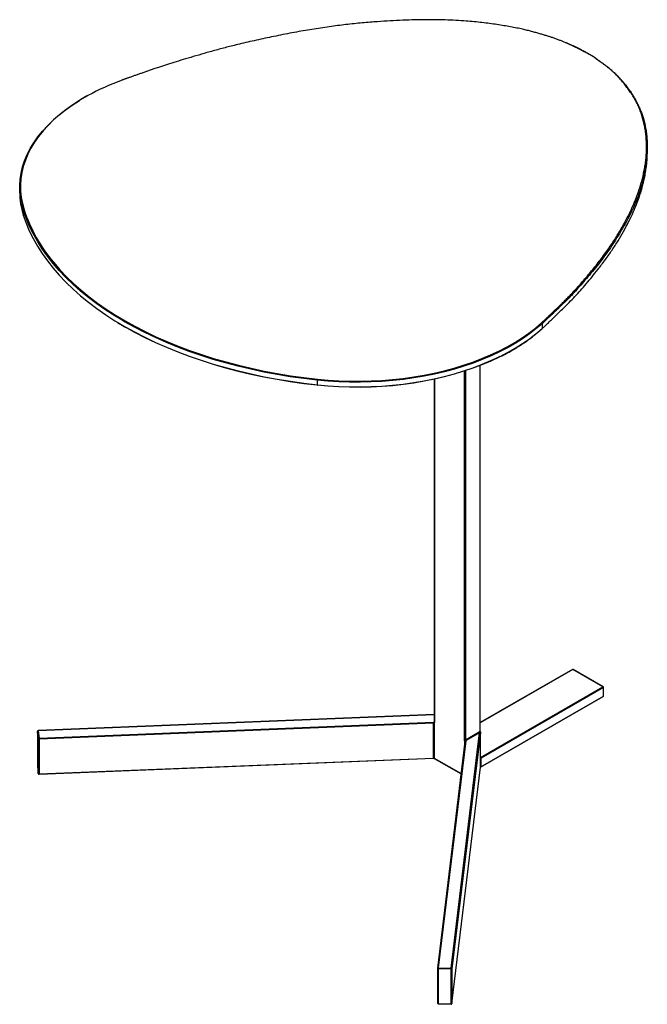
# Model space of a CAD drawing. Header units: metres. Extents: x 0.082 to 0.367, y 0.037 to 0.265.
import ezdxf

# ---------------------------------------------------------------- set-up
doc = ezdxf.new("R2010")
doc.units = ezdxf.units.M
doc.header["$LTSCALE"] = 0.002
doc.layers.get('0').update_dxf_attribs({"lineweight": 25})

msp = doc.modelspace()

# ---------------------------------------------------------------- linework, layer by layer
at = {"color": 7, "linetype": 'Continuous', "lineweight": 25}
for p, q in [((0.3668689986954, 0.2561291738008), (0.3668689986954, 0.2564557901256)), ((0.3240256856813, 0.2537156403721), (0.3240256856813, 0.2533890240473)), ((0.3242729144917, 0.2521499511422), (0.3242729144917, 0.2518233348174)), ((0.3596838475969, 0.2444111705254), (0.3596838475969, 0.2440845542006)), ((0.3554643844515, 0.2165771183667), (0.3554643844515, 0.2415795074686)), ((0.3523238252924, 0.2406380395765), (0.3523238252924, 0.2172258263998)), ((0.3443406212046, 0.2405651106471), (0.3443406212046, 0.2402384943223)), ((0.3617600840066, 0.2208240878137), (0.3554643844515, 0.2171896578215)), ((0.3638356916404, 0.219637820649), (0.3617850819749, 0.2208216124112)), ((0.3638606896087, 0.2196402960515), (0.3618100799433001, 0.2208240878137)), ((0.3554850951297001, 0.2148171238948), (0.3638356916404, 0.219637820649)), ((0.3638710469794, 0.2195765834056), (0.3555204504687, 0.2147558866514)), ((0.3638710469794, 0.2190050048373), (0.3638710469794, 0.2195765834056)), ((0.3638856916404, 0.2190254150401), (0.3638856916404, 0.2195969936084)), ((0.3554831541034, 0.2141458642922), (0.3638606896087, 0.218982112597)), ((0.3554983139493, 0.2141715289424), (0.3638710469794, 0.2190050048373)), ((0.3523238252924, 0.2177356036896), (0.3252838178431, 0.2166440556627)), ((0.3253475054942, 0.2161257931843), (0.3522768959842, 0.2172128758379)), ((0.3522803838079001, 0.2171432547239), (0.3253509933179, 0.2160561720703)), ((0.3522803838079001, 0.2147752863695), (0.3522803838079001, 0.2171432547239)), ((0.3523192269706, 0.2171605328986), (0.3523192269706, 0.2147669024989)), ((0.325235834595, 0.2165940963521), (0.325235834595, 0.2142261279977)), ((0.3252976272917, 0.2160829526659), (0.3252359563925, 0.2165920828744)), ((0.3252359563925, 0.2165920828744), (0.3252359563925, 0.2142241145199)), ((0.325285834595, 0.2166349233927), (0.3253475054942, 0.2161257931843)), ((0.3534787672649, 0.2004230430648), (0.3554258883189, 0.2164976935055)), ((0.3554835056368, 0.2165187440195), (0.3535286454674, 0.2003802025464)), ((0.3544597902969, 0.2160216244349), (0.3553905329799, 0.2165589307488)), ((0.3554258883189, 0.2164976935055), (0.354495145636, 0.2159603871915)), ((0.3554835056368, 0.2148040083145), (0.3554835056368, 0.2165187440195)), ((0.3554836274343, 0.2148060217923), (0.3554836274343, 0.2165207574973)), ((0.3252976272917, 0.2137149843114), (0.3252976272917, 0.2160829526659)), ((0.3253509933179, 0.2160561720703), (0.3253509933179, 0.2136882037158)), ((0.3544230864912, 0.2159104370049), (0.3525471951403, 0.2004238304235)), ((0.3544727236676, 0.2159452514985), (0.3525968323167, 0.2004586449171)), ((0.3544000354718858, 0.215957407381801), (0.3543890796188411, 0.215939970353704)), ((0.3543890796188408, 0.2159399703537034), (0.3544096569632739, 0.2159407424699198)), ((0.3544083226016, 0.2159288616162), (0.3543890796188, 0.2159399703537)), ((0.3253495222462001, 0.2136670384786), (0.3522789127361, 0.2147541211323)), ((0.3253509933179, 0.2136882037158), (0.3522803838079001, 0.2147752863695)), ((0.3523295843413, 0.2147440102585), (0.3541542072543, 0.2136906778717)), ((0.3554835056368, 0.2148040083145), (0.3554836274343, 0.2148060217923)), ((0.3554837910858, 0.2141531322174), (0.3554837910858, 0.2147288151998)), ((0.3554983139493, 0.2147472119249), (0.3554983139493, 0.2141715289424)), ((0.3252359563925, 0.2142241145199), (0.3252976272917, 0.2137149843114)), ((0.3252361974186, 0.2142201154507), (0.3252978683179, 0.2137109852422)), ((0.3535284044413, 0.1980082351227), (0.3554835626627, 0.2141492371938)), ((0.3535286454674, 0.198012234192), (0.3554837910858, 0.2141531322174)), ((0.3525468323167, 0.2004178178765), (0.3525468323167, 0.1980498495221)), ((0.3534752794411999, 0.2003534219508), (0.3525933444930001, 0.2003890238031)), ((0.3525933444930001, 0.2003890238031), (0.3525933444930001, 0.1980210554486)), ((0.3525968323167, 0.2004586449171), (0.3534787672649, 0.2004230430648)), ((0.3534752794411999, 0.1979854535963), (0.3534752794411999, 0.2003534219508)), ((0.3535286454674, 0.2003802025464), (0.3535286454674, 0.198012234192)), ((0.3525933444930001, 0.1980210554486), (0.3534752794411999, 0.1979854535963)), ((0.3525948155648, 0.1979998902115), (0.353476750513, 0.1979642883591))]:
    msp.add_line(p, q, dxfattribs=at)
at = {"color": 16, "linetype": 'Continuous', "lineweight": 25, "true_color": 0x7f0000}
for p, q in [((0.359264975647, 0.2441442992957), (0.3596417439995, 0.2444675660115)), ((0.3597643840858, 0.2444868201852), (0.3596838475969, 0.2444111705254)), ((0.3554497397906, 0.2165796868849), (0.3554497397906, 0.2415737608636)), ((0.3523384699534, 0.2406412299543), (0.3523384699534, 0.217205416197)), ((0.3543890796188, 0.2159399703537), (0.3543890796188, 0.2411944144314)), ((0.3544597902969, 0.2412175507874), (0.3544597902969, 0.2160216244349)), ((0.3617850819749, 0.2208216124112), (0.3554643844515, 0.2171727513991)), ((0.3523238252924, 0.2177263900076), (0.325285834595, 0.2166349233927)), ((0.3523031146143, 0.2172258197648), (0.3523238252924, 0.2172377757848)), ((0.3252359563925, 0.2165920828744), (0.325235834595, 0.2165940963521)), ((0.3554836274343, 0.2165207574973), (0.3554835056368, 0.2165187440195)), ((0.3544083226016, 0.2157885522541), (0.3544083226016, 0.2159288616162)), ((0.3523192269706, 0.2147669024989), (0.3541561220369, 0.2137064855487)), ((0.3554836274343, 0.2148179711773), (0.3554850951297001, 0.2148171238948)), ((0.3554836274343, 0.2148163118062), (0.3554850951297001, 0.2148171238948)), ((0.3252359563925, 0.2142241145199), (0.325235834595, 0.2142261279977)), ((0.3252361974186, 0.2142201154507), (0.3252359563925, 0.2142241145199)), ((0.3252978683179, 0.2137109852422), (0.3252976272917, 0.2137149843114)), ((0.3535286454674, 0.198012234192), (0.3535284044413, 0.1980082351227))]:
    msp.add_line(p, q, dxfattribs=at)
at = {"color": 7, "linetype": 'Continuous', "lineweight": 25, "flags": 128}
for points in [[(0.3242729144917, 0.2521499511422), (0.3241572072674, 0.2525714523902), (0.3240776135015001, 0.2529957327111), (0.3240343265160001, 0.2534217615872), (0.3240274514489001, 0.2538485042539), (0.3240570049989, 0.2542749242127), (0.3241229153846, 0.2546999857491), (0.3242250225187, 0.2551226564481), (0.3243630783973, 0.2555419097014), (0.324536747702, 0.2559567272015), (0.3247456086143, 0.2563661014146), (0.3249891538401, 0.2567690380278), (0.3252667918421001, 0.2571645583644), (0.3255778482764, 0.2575517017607), (0.3259215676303, 0.2579295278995), (0.3262971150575, 0.2582971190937), (0.3267035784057, 0.2586535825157), (0.3271399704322, 0.2589980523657), (0.3276052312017, 0.2593296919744), (0.3280982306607, 0.2596476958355), (0.3281345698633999, 0.2596699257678)], [(0.3309051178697, 0.2447174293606), (0.330529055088, 0.2449464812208), (0.3299009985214, 0.2453525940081), (0.3292999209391, 0.2457720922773), (0.3287266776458, 0.2462043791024), (0.3281820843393, 0.2466488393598), (0.3276669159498, 0.247104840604), (0.3271819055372, 0.2475717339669), (0.3267277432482, 0.2480488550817), (0.3263050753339, 0.248535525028), (0.3259145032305, 0.2490310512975), (0.3255565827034, 0.2495347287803), (0.3252318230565, 0.2500458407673), (0.3249406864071, 0.2505636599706), (0.3246835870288, 0.2510874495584), (0.3244608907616, 0.2516164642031), (0.3242729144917, 0.2521499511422)], [(0.3242729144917, 0.2518233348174), (0.3244608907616, 0.2512898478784), (0.3246835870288, 0.2507608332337), (0.3249406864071, 0.2502370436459), (0.3252318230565, 0.2497192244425), (0.3255565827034, 0.2492081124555), (0.3259145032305, 0.2487044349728), (0.3263050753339, 0.2482089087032), (0.3267277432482, 0.247722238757), (0.3271819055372, 0.2472451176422), (0.3276669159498, 0.2467782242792), (0.3281820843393, 0.246322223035), (0.3287266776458, 0.2458777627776), (0.3292999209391, 0.2454454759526), (0.3299009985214, 0.2450259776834), (0.330529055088, 0.244619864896), (0.3307206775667, 0.2445018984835)], [(0.326333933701, 0.2486084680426), (0.3263501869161, 0.2485887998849), (0.3267720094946, 0.2481031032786), (0.3272252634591, 0.247626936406), (0.3277093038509, 0.2471609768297), (0.3282234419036, 0.2467058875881), (0.3287669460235, 0.2462623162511), (0.3293390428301, 0.2458308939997), (0.3299389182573, 0.2454122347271), (0.3305657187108, 0.2450069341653), (0.3312185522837, 0.2446155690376), (0.3318964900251, 0.2442386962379), (0.3325985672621, 0.2438768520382), (0.3333237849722, 0.2435305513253), (0.3340711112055, 0.2432002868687), (0.3348394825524, 0.2428865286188), (0.3356278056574, 0.2425897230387), (0.3364349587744, 0.2423102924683), (0.3372597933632, 0.2420486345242), (0.3381011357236, 0.241805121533), (0.3389577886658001, 0.2415801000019), (0.3398285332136, 0.241373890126), (0.3407121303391, 0.241186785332), (0.3416073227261, 0.241019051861), (0.3425128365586, 0.2408709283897), (0.3434273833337, 0.2407426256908), (0.3443496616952, 0.2406343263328)], [(0.3443496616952, 0.2402260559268), (0.3434273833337, 0.2403343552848), (0.3425128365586, 0.2404626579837), (0.3416073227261, 0.240610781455), (0.3407121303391, 0.240778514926), (0.3398285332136, 0.2409656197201), (0.3389577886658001, 0.241171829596), (0.3381011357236, 0.241396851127), (0.3372597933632, 0.2416403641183), (0.3364349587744, 0.2419020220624), (0.3356278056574, 0.2421814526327), (0.3348394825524, 0.2424782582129), (0.3340711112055, 0.2427920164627), (0.3333237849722, 0.2431222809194), (0.3325985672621, 0.2434685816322), (0.3318964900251, 0.243830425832), (0.3312866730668, 0.2441681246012)], [(0.3596838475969, 0.2444111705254), (0.3592699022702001, 0.2440575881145), (0.3588262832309, 0.2437162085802), (0.3583540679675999, 0.2433878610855), (0.3578544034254, 0.2430733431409), (0.3573285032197, 0.2427734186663), (0.3567776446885, 0.2424888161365), (0.3562031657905, 0.2422202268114), (0.3556064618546, 0.2419683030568), (0.3549889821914, 0.2417336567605), (0.3543522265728, 0.2415168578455), (0.3536977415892, 0.2413184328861), (0.3530271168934, 0.2411388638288), (0.3523419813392, 0.2409785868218), (0.351643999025, 0.2408379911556), (0.3509348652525, 0.2407174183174), (0.3502163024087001, 0.2406171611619), (0.3494900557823, 0.2405374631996), (0.3487578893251, 0.2404785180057), (0.3480215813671, 0.24044046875), (0.3472829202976, 0.2404234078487), (0.3465437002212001, 0.2404273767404), (0.3458057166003, 0.2404523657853), (0.3450707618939, 0.2404983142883), (0.3443406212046, 0.2405651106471)], [(0.3443406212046, 0.2402384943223), (0.3450707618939, 0.2401716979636), (0.3458057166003, 0.2401257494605), (0.3465437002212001, 0.2401007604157), (0.3472829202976, 0.240096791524), (0.3480215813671, 0.2401138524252), (0.3487578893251, 0.240151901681), (0.3494900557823, 0.2402108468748), (0.3502163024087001, 0.2402905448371), (0.3509348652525, 0.2403908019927), (0.351643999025, 0.2405113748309), (0.3523419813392, 0.2406519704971), (0.3530271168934, 0.240812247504), (0.3536977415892, 0.2409918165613), (0.3543522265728, 0.2411902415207), (0.3549889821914, 0.2414070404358), (0.3556064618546, 0.2416416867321), (0.3562031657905, 0.2418936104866), (0.3567776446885, 0.2421621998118), (0.3573285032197, 0.2424468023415), (0.3578544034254, 0.2427467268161), (0.3583540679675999, 0.2430612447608), (0.3588262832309, 0.2433895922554), (0.3592699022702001, 0.2437309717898), (0.3596838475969, 0.2440845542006)], [(0.3443496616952, 0.2406343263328), (0.3450773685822, 0.2405677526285), (0.3458098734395, 0.2405219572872), (0.346545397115, 0.2404970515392), (0.3472821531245, 0.2404930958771), (0.3480183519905, 0.2405100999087), (0.3487522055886, 0.2405480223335), (0.3494819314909, 0.2406067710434), (0.3502057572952, 0.2406862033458), (0.3509219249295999, 0.2407861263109), (0.3516286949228, 0.2409062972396), (0.3523243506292, 0.2410464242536), (0.3530072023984, 0.2412061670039), (0.3536755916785, 0.2413851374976), (0.3543278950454, 0.2415829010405), (0.3549625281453, 0.2417989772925), (0.355577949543, 0.2420328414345), (0.3561726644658, 0.2422839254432), (0.3567452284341, 0.2425516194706), (0.3572942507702, 0.2428352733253), (0.3578183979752, 0.2431341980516), (0.358316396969, 0.2434476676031), (0.3587870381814, 0.2437749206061), (0.3592291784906, 0.2441151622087), (0.359264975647, 0.2441442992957)], [(0.356806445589, 0.2421736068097), (0.3567452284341, 0.2421433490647), (0.3561726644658, 0.2418756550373), (0.355577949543, 0.2416245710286), (0.3549625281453, 0.2413907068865), (0.3543278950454, 0.2411746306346), (0.3536755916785, 0.2409768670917), (0.3530072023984, 0.2407978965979), (0.3523243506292, 0.2406381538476), (0.3516286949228, 0.2404980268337), (0.3509219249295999, 0.2403778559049), (0.3502057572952, 0.2402779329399), (0.3494819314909, 0.2401985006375), (0.3487522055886, 0.2401397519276), (0.3480183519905, 0.2401018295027), (0.3472821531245, 0.2400848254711), (0.346545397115, 0.2400887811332), (0.3458098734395, 0.2401136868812), (0.3450773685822, 0.2401594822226), (0.3443496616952, 0.2402260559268)], [(0.3443406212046, 0.2402384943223), (0.3443407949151, 0.2402310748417), (0.344341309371, 0.2402250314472), (0.344342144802, 0.2402205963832), (0.344343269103, 0.2402179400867), (0.3443446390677, 0.2402171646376), (0.3443462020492, 0.2402182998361), (0.344347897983, 0.240221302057), (0.3443496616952, 0.2402260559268)], [(0.354422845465, 0.2159064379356), (0.3544229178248, 0.2159086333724), (0.3544230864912, 0.2159104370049)]]:
    msp.add_lwpolyline(points, dxfattribs=at)
at = {"color": 16, "linetype": 'Continuous', "lineweight": 25, "true_color": 0x7f0000, "flags": 128}
for points in [[(0.3286869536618, 0.2599904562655), (0.3286524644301, 0.2599713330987), (0.3281346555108, 0.2596687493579), (0.3276432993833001, 0.2593518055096), (0.327179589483, 0.2590212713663), (0.3267446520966, 0.2586779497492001), (0.3263395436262, 0.2583226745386), (0.3259652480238, 0.2579563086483), (0.3256226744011, 0.25757974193), (0.3253126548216, 0.2571938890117), (0.3250359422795, 0.2567996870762), (0.3247932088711, 0.2563980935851), (0.3245850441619, 0.2559900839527), (0.3244119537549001, 0.2555766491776), (0.3242743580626, 0.2551587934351), (0.3241725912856, 0.2547375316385), (0.3241069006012, 0.2543138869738), (0.324077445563, 0.2538888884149), (0.3240842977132, 0.2534635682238), (0.3241274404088, 0.2530389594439), (0.3242067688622, 0.2526160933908), (0.3243220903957, 0.2521959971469)], [(0.3443406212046, 0.2405651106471), (0.3434164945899, 0.2406736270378), (0.3425001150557, 0.2408021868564), (0.3415927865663, 0.2409506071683), (0.3406958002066, 0.2411186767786), (0.3398104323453, 0.2413061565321), (0.3389379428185, 0.2415127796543), (0.338079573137, 0.2417382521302), (0.3372365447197, 0.2419822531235), (0.3364100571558, 0.2422444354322), (0.3356012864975, 0.2425244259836), (0.3348113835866, 0.2428218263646), (0.3340414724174, 0.2431362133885), (0.3332926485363, 0.2434671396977), (0.3325659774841, 0.2438141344), (0.3318624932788, 0.2441767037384), (0.3311831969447, 0.2445543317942), (0.3309051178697, 0.2447174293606)], [(0.3307206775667, 0.2445018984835), (0.3311831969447, 0.2442277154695), (0.3318624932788, 0.2438500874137), (0.3325659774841, 0.2434875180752), (0.3332926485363, 0.243140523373), (0.3340414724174, 0.2428095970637), (0.3348113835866, 0.2424952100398), (0.3356012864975, 0.2421978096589), (0.3364100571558, 0.2419178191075), (0.3372365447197, 0.2416556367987), (0.338079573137, 0.2414116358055), (0.3389379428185, 0.2411861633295), (0.3398104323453, 0.2409795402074), (0.3406958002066, 0.2407920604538), (0.3415927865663, 0.2406239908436), (0.3425001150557, 0.2404755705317), (0.3434164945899, 0.2403470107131), (0.3443406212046, 0.2402384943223)], [(0.3525933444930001, 0.2003890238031), (0.352583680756, 0.2003899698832), (0.352574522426, 0.200391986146), (0.3525662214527, 0.2003949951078), (0.3525590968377, 0.2003988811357), (0.352553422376, 0.200403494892), (0.3525494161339, 0.2004086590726), (0.3525472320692, 0.2004141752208), (0.3525468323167, 0.2004178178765)], [(0.3525933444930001, 0.1980210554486), (0.352583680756, 0.1980220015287), (0.352574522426, 0.1980240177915), (0.3525662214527, 0.1980270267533), (0.3525590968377, 0.1980309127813), (0.352553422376, 0.1980355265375), (0.3525494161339, 0.1980406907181), (0.3525472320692, 0.1980462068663), (0.3525468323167, 0.1980498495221)]]:
    msp.add_lwpolyline(points, dxfattribs=at)
at = {"color": 7, "linetype": 'Continuous', "lineweight": 25}
for centre, radius, start, end in [((0.336677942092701, 0.2454192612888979), 0.0166185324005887, 110.1170599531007, 118.7408023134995), ((0.3291657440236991, 0.2533982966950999), 0.0051400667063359, 180.1033612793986, 197.8429431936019), ((0.3243243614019, 0.2521442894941), 5.17575002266e-05, 92.51482125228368, 173.7199637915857), ((0.3596185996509, 0.2444063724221), 6.54241259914e-05, 4.205758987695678, 69.28261766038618), ((0.3596559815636, 0.2440831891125), 2.78994494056e-05, 313.5577523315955, 2.804536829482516), ((0.344610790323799, 0.2405650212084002), 0.0002701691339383, 165.1360354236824, 179.981032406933), ((0.3617850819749, 0.2207807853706), 5.00000000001e-05, 60.00268826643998, 119.9973117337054), ((0.3637942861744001, 0.2195730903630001), 7.68402403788e-05, 2.605478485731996, 57.39452165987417), ((0.3638356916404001, 0.2195969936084), 4.99999999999e-05, 6.51378e-11, 60.00268826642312), ((0.3638356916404, 0.2190254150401), 4.99999999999e-05, 299.9973117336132, 1.465423e-10), ((0.3522838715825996, 0.2170399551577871), 0.0001730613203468, 89.17135112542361, 92.3100520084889), ((0.3515862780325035, 0.2171433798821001), 0.0006941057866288, 359.98966867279, 5.746253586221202), ((0.3522838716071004, 0.2170567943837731), 8.65306602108e-05, 89.17135112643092, 92.31005200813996), ((0.3542170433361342, 0.2171434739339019), 0.0019319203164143, 177.9376387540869, 180.0046840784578), ((0.3523401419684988, 0.2171601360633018), 7.54014164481e-05, 119.4109169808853, 135.4863996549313), ((0.3522873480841, 0.2172007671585), 5.13328265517e-05, 308.3909072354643, 5.196202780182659), ((0.325285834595, 0.2165940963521), 5e-05, 92.31165456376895, 180), ((0.3252839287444, 0.2165866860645), 4.82749635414e-05, 87.73742798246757, 173.5813072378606), ((0.3554672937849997, 0.2165624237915), 7.68402403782e-05, 182.605478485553, 237.3945216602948), ((0.3555100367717, 0.2165613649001), 6.301921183e-05, 163.0979459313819, 213.8440805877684), ((0.3555110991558, 0.2165738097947), 4.83097808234e-05, 177.4144704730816, 216.8871206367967), ((0.3554454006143, 0.2165179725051), 3.81128321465e-05, 1.159912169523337, 44.76653447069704), ((0.3554336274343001, 0.2165207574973), 4.99999999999e-05, 4.88533e-11, 37.33750931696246), ((0.3253455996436, 0.216077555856), 4.82749635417e-05, 87.73742798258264, 173.5813072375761), ((0.3253412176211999, 0.2161032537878), 4.80858853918e-05, 204.9725895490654, 281.7298014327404), ((0.324656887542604, 0.2160562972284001), 0.0006941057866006, 359.9896686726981, 5.746253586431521), ((0.3543427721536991, 0.2159132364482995), 7.23198380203e-05, 22.35465419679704, 37.64534594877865), ((0.3543783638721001, 0.2159260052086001), 4.91165096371e-05, 356.8538483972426, 59.54113140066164), ((0.3544652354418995, 0.2159284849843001), 5.69140865e-05, 167.5628690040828, 179.6208394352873), ((0.3547274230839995, 0.2160769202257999), 0.000295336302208, 192.5093914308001, 206.5546393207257), ((0.3544316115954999, 0.2160712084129), 5.7031658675e-05, 287.4200676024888, 299.6096800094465), ((0.3545552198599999, 0.2160184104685), 0.0001065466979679, 180.8701107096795, 219.4408929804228), ((0.354536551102, 0.2160251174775), 7.68402403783e-05, 182.6054784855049, 237.3945216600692), ((0.3544702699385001, 0.2158851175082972), 6.01840307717e-05, 87.66337853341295, 96.70570870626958), ((0.3544395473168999, 0.2159492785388), 3.341986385e-05, 353.0791321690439, 2.477675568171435), ((0.3544387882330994, 0.2160595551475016), 0.0001140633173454, 287.4200676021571, 299.6096800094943), ((0.3522848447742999, 0.2147017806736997), 7.36409365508e-05, 62.16740977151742, 93.47294783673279), ((0.3555096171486, 0.2147233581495), 2.63963049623e-05, 115.3541059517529, 168.0688940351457), ((0.3554464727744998, 0.2147554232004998), 7.27919088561e-05, 27.85755436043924, 57.95495463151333), ((0.3554831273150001, 0.2148185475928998), 7.29342950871e-05, 282.0182651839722, 300.7795782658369), ((0.3554490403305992, 0.2147535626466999), 7.14479448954e-05, 1.864002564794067, 30.13938319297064), ((0.3252858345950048, 0.2142261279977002), 5.00000000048e-05, 180.000000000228, 186.9065852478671), ((0.3253412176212, 0.2137352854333), 4.80858853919e-05, 204.9725895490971, 281.7298014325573), ((0.3253475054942, 0.2137169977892), 5e-05, 186.9065852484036, 272.3116545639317), ((0.3555096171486, 0.214147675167), 2.63963049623e-05, 115.3541059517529, 168.0688940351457), ((0.3525968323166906, 0.2004178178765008), 4.99999999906e-05, 173.0934147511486, 180.0000000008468), ((0.3532874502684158, 0.200389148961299), 0.000694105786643, 174.2537464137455, 180.0103313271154), ((0.354169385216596, 0.2003535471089), 0.0006941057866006, 174.2537464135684, 180.0103313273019), ((0.353485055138, 0.2004005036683), 4.80858853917e-05, 258.2701985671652, 335.0274104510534), ((0.3534806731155, 0.2003748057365), 4.82749635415e-05, 6.418692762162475, 92.26257201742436), ((0.3525968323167, 0.1980498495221), 5e-05, 180.0000000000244, 267.6883454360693), ((0.353485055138, 0.1980325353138), 4.80858853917e-05, 258.2701985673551, 335.027410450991), ((0.3534787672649, 0.1980142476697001), 5.00000000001e-05, 267.6883454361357, 353.0934147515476)]:
    msp.add_arc(centre, radius, start, end, dxfattribs=at)
at = {"color": 16, "linetype": 'Continuous', "lineweight": 25, "true_color": 0x7f0000}
for centre, radius, start, end in [((0.3347080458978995, 0.2556624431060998), 0.0109491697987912, 198.4570937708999, 220.1092776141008), ((0.3617704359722, 0.2208011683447), 2.51488617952e-05, 54.38242252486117, 114.3071190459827), ((0.3617997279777, 0.2208011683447), 2.5148861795e-05, 65.69288095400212, 125.6175774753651), ((0.3638503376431, 0.2196173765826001), 2.51488617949e-05, 65.69288095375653, 125.6175774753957), ((0.3638606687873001, 0.2195994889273), 2.51469639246e-05, 294.3746582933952, 354.3052007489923), ((0.3638472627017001, 0.2190019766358), 2.39762772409e-05, 304.0563507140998, 7.255829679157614), ((0.3638606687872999, 0.2190279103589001), 2.51469639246e-05, 294.3746582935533, 354.30520074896), ((0.3523184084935, 0.2172479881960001), 2.69321756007e-05, 235.3984189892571, 281.7873982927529), ((0.3523570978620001, 0.2171877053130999), 4.66105624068e-05, 136.736588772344, 215.6594893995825), ((0.3523488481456, 0.2172283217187), 2.51469639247e-05, 185.6947992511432, 245.6253417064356), ((0.3252705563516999, 0.2166363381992), 1.53436109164e-05, 354.7093448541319, 30.1970668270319), ((0.3543981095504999, 0.2159059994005), 2.50397148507e-05, 7.164633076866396, 65.92864122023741), ((0.3544568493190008, 0.2159062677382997), 3.40192787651e-05, 149.9374289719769, 172.9603605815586), ((0.3522092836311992, 0.2147695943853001), 7.13276510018e-05, 347.4710993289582, 4.577100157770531), ((0.3523430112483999, 0.2147638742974), 2.39762773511e-05, 172.7441704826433, 235.9436491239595), ((0.3252798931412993, 0.2136825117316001), 7.13276510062e-05, 347.471099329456, 4.577100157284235), ((0.3525908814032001, 0.2004143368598), 4.47058980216e-05, 82.35051142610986, 167.7395468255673), ((0.3526538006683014, 0.1980146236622), 6.07973437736e-05, 173.927282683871, 194.0245178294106), ((0.3535357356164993, 0.1979790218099), 6.07973437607e-05, 173.9272826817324, 194.0245178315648)]:
    msp.add_arc(centre, radius, start, end, dxfattribs=at)
at = {"color": 7, "linetype": 'Continuous', "lineweight": 25}
for points in [[(0.3617716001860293, 0.2633839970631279), (0.361380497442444, 0.2635775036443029), (0.3600811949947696, 0.2640655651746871), (0.3577393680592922, 0.2646908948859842), (0.3542067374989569, 0.2651534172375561), (0.3500743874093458, 0.2651789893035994), (0.3449707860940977, 0.2647352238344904), (0.3391064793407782, 0.2635764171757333), (0.3344871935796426, 0.2622561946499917), (0.3318351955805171, 0.2613396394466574), (0.3309621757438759, 0.2610239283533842)], [(0.3633716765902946, 0.2625245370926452), (0.363007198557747, 0.2627583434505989), (0.3622210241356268, 0.2631939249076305), (0.3617926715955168, 0.2633878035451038)], [(0.3633778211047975, 0.2624996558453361), (0.3637187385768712, 0.2622703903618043), (0.3646641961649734, 0.261545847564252), (0.3658561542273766, 0.2601964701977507), (0.3667876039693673, 0.2581417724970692), (0.3669222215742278, 0.2557188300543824), (0.3662159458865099, 0.2527199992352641), (0.3642245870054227, 0.2492716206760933), (0.3619240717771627, 0.2465566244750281), (0.3603191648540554, 0.2449989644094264), (0.3597643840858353, 0.244486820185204)], [(0.3286449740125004, 0.2599810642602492), (0.3285155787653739, 0.2599116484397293), (0.328268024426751, 0.2597661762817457), (0.3281471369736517, 0.2596917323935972)], [(0.35968384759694, 0.2440845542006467), (0.3604255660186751, 0.2447679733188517), (0.362534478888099, 0.2468599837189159), (0.3647980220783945, 0.2498138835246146), (0.366183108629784, 0.252525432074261), (0.3666895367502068, 0.2543181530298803), (0.3668348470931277, 0.255322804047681), (0.3668766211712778, 0.2559276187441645), (0.3668673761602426, 0.2561291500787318)], [(0.3307334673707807, 0.244480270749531), (0.3308583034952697, 0.2444021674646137), (0.3311163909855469, 0.24425068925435), (0.3312482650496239, 0.2441765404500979)], [(0.3568534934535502, 0.2421826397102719), (0.3572695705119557, 0.2423814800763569), (0.3584096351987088, 0.2430497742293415), (0.3593817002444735, 0.2438006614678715), (0.3596752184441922, 0.2440629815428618)], [(0.3523192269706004, 0.2171605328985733), (0.3523172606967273, 0.217156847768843), (0.3523116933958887, 0.2171505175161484), (0.3523054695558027, 0.2171469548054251), (0.3523005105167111, 0.2171450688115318), (0.3522947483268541, 0.2171438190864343), (0.3522884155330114, 0.2171432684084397), (0.3522851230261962, 0.2171433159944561)], [(0.3523238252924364, 0.2172258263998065), (0.3523235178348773, 0.217222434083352), (0.3523231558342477, 0.2172187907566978), (0.352323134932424, 0.2172189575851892)], [(0.3554497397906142, 0.2165796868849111), (0.3554368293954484, 0.2165786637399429), (0.3554059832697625, 0.2165678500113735), (0.3553905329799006, 0.216558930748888)], [(0.355457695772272, 0.2165262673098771), (0.3554507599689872, 0.2165217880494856), (0.3554341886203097, 0.2165069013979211), (0.3554258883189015, 0.2164976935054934)], [(0.3554497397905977, 0.2165796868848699), (0.3554520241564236, 0.2165787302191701), (0.3554558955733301, 0.2165769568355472), (0.3554591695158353, 0.216575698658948), (0.35546186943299, 0.216575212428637), (0.3554628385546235, 0.2165759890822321)], [(0.355472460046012, 0.2165448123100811), (0.3554704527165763, 0.2165387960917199), (0.3554633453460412, 0.2165299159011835), (0.3554576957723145, 0.2165262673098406)], [(0.3554740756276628, 0.2165514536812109), (0.3554652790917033, 0.2165633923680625), (0.3554646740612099, 0.2165772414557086)], [(0.3544274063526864, 0.2159233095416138), (0.3544266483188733, 0.215924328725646), (0.3544244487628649, 0.2159288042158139), (0.3544201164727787, 0.2159337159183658), (0.3544137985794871, 0.2159385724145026), (0.354409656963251, 0.215940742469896)], [(0.3544632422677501, 0.215944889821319), (0.3544606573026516, 0.2159435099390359), (0.3544551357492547, 0.2159407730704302), (0.3544494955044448, 0.2159380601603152), (0.3544441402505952, 0.2159354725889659), (0.3544368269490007, 0.2159316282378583), (0.3544297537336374, 0.2159265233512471), (0.3544274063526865, 0.215923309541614)], [(0.3544390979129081, 0.2160129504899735), (0.3544414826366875, 0.2160141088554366), (0.354446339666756, 0.2160160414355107), (0.3544486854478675, 0.216016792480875)], [(0.3544729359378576, 0.2159507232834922), (0.3544684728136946, 0.2159479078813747), (0.3544632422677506, 0.2159448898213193)], [(0.3522789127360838, 0.2147541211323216), (0.3522940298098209, 0.2147540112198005), (0.352322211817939, 0.2147481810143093), (0.3523295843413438, 0.2147440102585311)], [(0.3554851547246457, 0.2147993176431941), (0.3554847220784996, 0.2148000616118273), (0.3554839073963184, 0.2148026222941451), (0.3554835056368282, 0.2148040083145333)], [(0.3554837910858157, 0.2147288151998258), (0.3554837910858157, 0.2147354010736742), (0.355484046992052, 0.2147502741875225), (0.3554845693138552, 0.2147660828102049), (0.3554853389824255, 0.2147820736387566), (0.3554857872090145, 0.2147897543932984)], [(0.3554857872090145, 0.2147897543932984), (0.3554855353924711, 0.2147907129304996), (0.3554852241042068, 0.214795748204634), (0.3554851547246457, 0.2147993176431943)], [(0.3555108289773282, 0.2147894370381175), (0.3555003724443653, 0.2147873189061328), (0.3554864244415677, 0.2147873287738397), (0.3554857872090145, 0.2147897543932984)], [(0.3555108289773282, 0.2147894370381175), (0.3555090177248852, 0.2147872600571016), (0.3555055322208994, 0.2147830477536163), (0.355502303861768, 0.2147787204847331), (0.3554994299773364, 0.2147740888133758), (0.35549782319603, 0.2147698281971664), (0.3554970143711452, 0.2147666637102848), (0.3554965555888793, 0.2147632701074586), (0.3554964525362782, 0.2147598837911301), (0.355496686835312, 0.2147550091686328), (0.3554976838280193, 0.2147495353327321), (0.3554983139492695, 0.2147472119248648)]]:
    msp.add_open_spline(points, degree=2, dxfattribs=at)
at = {"color": 16, "linetype": 'Continuous', "lineweight": 25, "true_color": 0x7f0000}
for points in [[(0.3596417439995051, 0.2444675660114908), (0.3602318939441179, 0.2450150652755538), (0.3619491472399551, 0.2466764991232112), (0.3638901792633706, 0.2490015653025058), (0.365444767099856, 0.2514219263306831), (0.3665072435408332, 0.2539307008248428), (0.3669276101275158, 0.2565044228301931), (0.3664790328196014, 0.2590828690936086), (0.3650628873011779, 0.2612024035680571), (0.36342757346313, 0.2625169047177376), (0.3622036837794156, 0.2631794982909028), (0.3617716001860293, 0.2633839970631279)], [(0.3522863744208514, 0.2172129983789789), (0.3522961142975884, 0.217214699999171), (0.3523158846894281, 0.2172184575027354), (0.3523234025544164, 0.2172212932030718)], [(0.3554628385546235, 0.2165759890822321), (0.3554636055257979, 0.2165766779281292), (0.3554640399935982, 0.2165770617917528)], [(0.3554729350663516, 0.2165507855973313), (0.3554745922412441, 0.2165487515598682), (0.355472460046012, 0.2165448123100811)], [(0.3554799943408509, 0.2141440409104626), (0.3554884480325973, 0.2141488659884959), (0.3554983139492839, 0.2141636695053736), (0.3554983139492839, 0.2141715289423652)]]:
    msp.add_open_spline(points, degree=2, dxfattribs=at)
at = {"color": 7, "linetype": 'Continuous', "lineweight": 25}
for points, knots in [([(0.3544000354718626, 0.2159574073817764), (0.3544004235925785, 0.2159579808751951), (0.3544010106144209, 0.2159600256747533), (0.3544026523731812, 0.2159662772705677), (0.3544032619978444, 0.2159683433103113)], [0, 0, 0, 0.2500000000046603, 0.7500000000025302, 1, 1, 1]), ([(0.3544032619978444, 0.2159683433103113), (0.354405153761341, 0.2159747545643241), (0.3544107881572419, 0.2159869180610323), (0.3544170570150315, 0.2159955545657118), (0.3544244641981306, 0.2160038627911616), (0.3544351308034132, 0.2160110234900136), (0.3544390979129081, 0.2160129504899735)], [0, 0, 0, 0.1666666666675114, 0.3333333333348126, 0.5000000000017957, 0.8333333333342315, 1, 1, 1])]:
    msp.add_open_spline(points, degree=2, knots=knots, dxfattribs=at)

doc.saveas('drawing.dxf')
